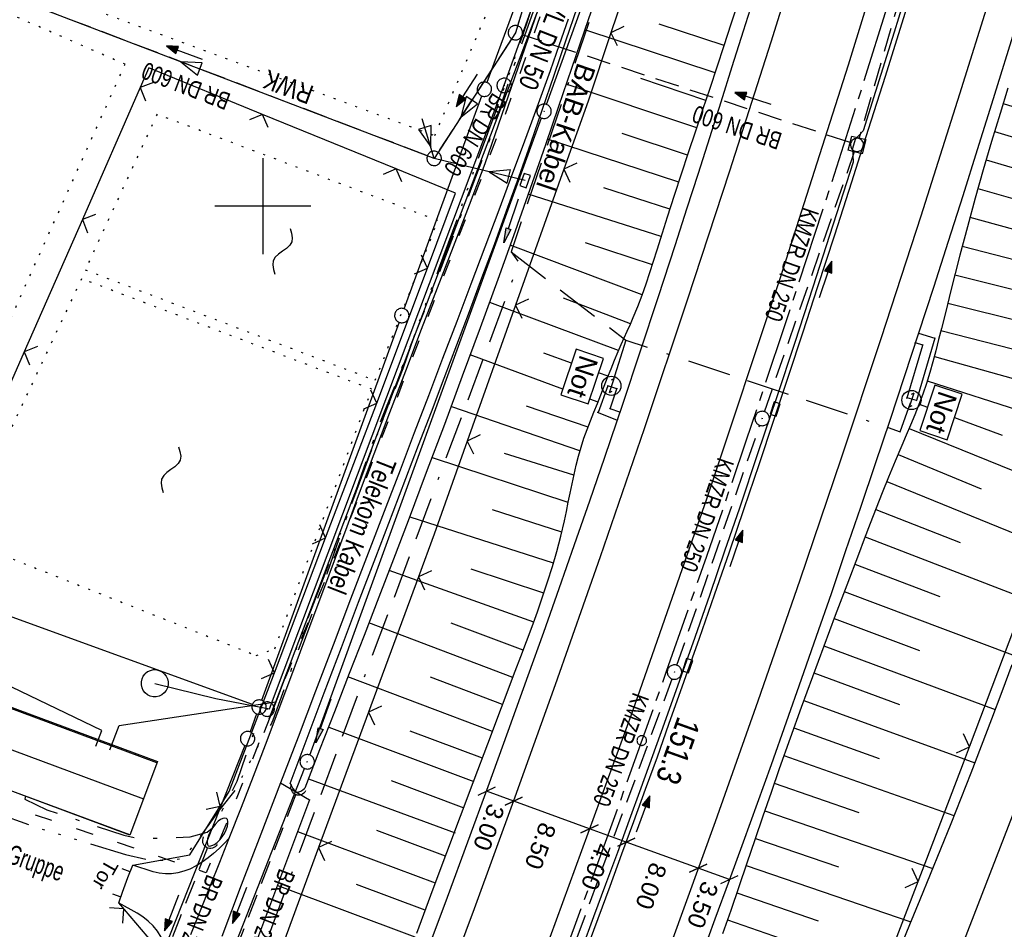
# Model space of a CAD drawing. Extents: x 511324 to 512029, y 473109 to 474055.
# Tile 21 of 29: x 511775 to 511877, y 473825 to 473919. Entities that reach past the tile are written whole.
import ezdxf
from ezdxf.enums import TextEntityAlignment as Align

# ---------------------------------------------------------------- set-up
doc = ezdxf.new("R2010")
doc.units = 0
doc.header["$LTSCALE"] = 10
doc.header["$MEASUREMENT"] = 0
for name, pattern in [('ACAD_ISO03W100', [30, 12, -18]), ('ACAD_ISO14W100', [25.5, 12, -3, 0.5, -3, 0.5, -3, 0.5, -3]), ('ACAD_ISO16W100', [73, 15, -6.5, 15, -6.5, 15, -7, 1, -7]), ('ACHSE', [5.5, 4, -0.5, 0.5, -0.5]), ('AUSGEZOGEN', [0]), ('LT00', [0]), ('LT08', [0.42, 0.2, -0.1, 0.02, -0.1]), ('PUNKTX2_STR', [0.6, 0.1, -0.5]), ('STRICHLINIE2', [0.375, 0.25, -0.125])]:
    doc.linetypes.add(name, pattern=pattern)
doc.layers.get('0').update_dxf_attribs({"linetype": 'LT00'})
for name, color, linetype in [('--WASSER_GRENZE', 180, 'PUNKTX2_STR'), ('--WASSER_NUTZUNG', 180, 'Continuous'), ('-AX-020', 250, 'ACHSE'), ('-Halt-Pfeil', 4, 'LT00'), ('-Haltung', 182, 'STRICHLINIE2'), ('-Haltungsbeschriftung', 182, 'LT00'), ('-ST-20-1', 250, 'LT00'), ('ABWASSERLTG', 24, 'LT00'), ('ABWASSERLTG_FLIEßPF', 26, 'Continuous'), ('ABWASSERLTG_TEXT', 26, 'Continuous'), ('BAB-KABEL', 220, 'ACAD_ISO16W100'), ('BAB-KABEL_TEXT', 221, 'Continuous'), ('BAB-NS_SYB', 221, 'Continuous'), ('BAB-NS_TEXT', 221, 'Continuous'), ('BEMAßUNG', 255, 'Continuous'), ('DFK_AB_L', 21, 'LT00'), ('DFK_AB_P', 7, 'LT00'), ('DFK_BEB_SCHR', 254, 'LT00'), ('DFK_BEBAUUNG', 250, 'LT00'), ('DFK_GZPKT', 250, 'LT00'), ('DFK_KATASTER', 250, 'LT00'), ('DFK_TOPO-ANL', 252, 'LT00'), ('PFEIL', 140, 'AUSGEZOGEN'), ('STROM_UNTER', 80, 'LT08'), ('TELEKOM', 210, 'ACAD_ISO14W100'), ('TELEKOM_TEXT', 210, 'Continuous'), ('TOR_TEXT', 11, 'Continuous'), ('V92_AFBR_BAB', 250, 'LT00'), ('V92_BOESCH', 250, 'LT00'), ('V92_BOSCHUNG', 250, 'LT00'), ('V92_EINFAHRT', 250, 'LT00'), ('V92_GEHWEG', 250, 'LT00'), ('V92_GRABEN', 250, 'LT00'), ('V92_KA_MULD', 182, 'LT00'), ('V92_KA_PRUF', 182, 'LT00'), ('V92_LD_MARK', 250, 'LT00'), ('V92_MSUE', 1, 'LT00'), ('V92_PARK_MS', 1, 'LT00'), ('V92_RASTER', 250, 'LT00'), ('V92_RINNE', 182, 'LT00'), ('V92_SINKK', 182, 'LT00'), ('V92_UK_DURCH', 182, 'LT00'), ('V92_ZAUN', 40, 'LT00'), ('WASSERLTG', 130, 'ACAD_ISO03W100'), ('WASSERLTG_TEXT', 130, 'Continuous')]:
    doc.layers.add(name, color=color, linetype=linetype)
doc.styles.add('Arial', font='ARIAL.TTF')
doc.styles.add('Beschrift', font='ARIAL.TTF')
doc.styles.add('Haltungsbeschriftung', font='ARIAL.TTF', dxfattribs={"width": 0.75})
doc.styles.add('Versorgungsltg', font='ARIAL.TTF', dxfattribs={"width": 0.8, "height": 2})

# ---------------------------------------------------------------- blocks, each defined once
blk = doc.blocks.new('SYMB7010')
at = {"color": 0, "linetype": 'ByBlock'}
for points in [[(-0.031408, 0.499213), (-0.093728, 0.49134), (-0.15457, 0.475719), (-0.212975, 0.452595), (-0.268021, 0.422333), (-0.31884, 0.385411), (-0.36463, 0.342411), (-0.40467, 0.29401), (-0.438329, 0.240973), (-0.465074, 0.184136), (-0.484486, 0.124395), (-0.496256, 0.062692), (-0.5002, 0)], [(-0.5002, 0), (-0.496256, -0.062692), (-0.484486, -0.124395), (-0.465075, -0.184136), (-0.438329, -0.240973), (-0.404671, -0.29401), (-0.36463, -0.342411), (-0.31884, -0.385411), (-0.268021, -0.422333), (-0.212975, -0.452595), (-0.154571, -0.475719), (-0.093728, -0.49134), (-0.031408, -0.499213), (0.031408, -0.499213)], [(0.5002, 0), (0.496256, 0.062692), (0.484485, 0.124395), (0.465074, 0.184136), (0.438329, 0.240973), (0.40467, 0.29401), (0.36463, 0.342411), (0.31884, 0.385411), (0.268021, 0.422333), (0.212975, 0.452595), (0.15457, 0.475719), (0.093728, 0.49134), (0.031408, 0.499213), (-0.031408, 0.499213)], [(0.031408, -0.499213), (0.093728, -0.491341), (0.15457, -0.475719), (0.212975, -0.452595), (0.268021, -0.422333), (0.31884, -0.385411), (0.36463, -0.342411), (0.404671, -0.294011), (0.438329, -0.240974), (0.465075, -0.184136), (0.484486, -0.124395), (0.496256, -0.062692), (0.500201, 0)]]:
    blk.add_lwpolyline(points, dxfattribs=at)
blk = doc.blocks.new('SYMB0003')
at = {"color": 0, "linetype": 'ByBlock'}
for p, q in [((-0.015712, 0), (0.010166, 0.012015)), ((0, -0.021257), (-0.015712, 0)), ((0.010166, 0.012015), (0, -0.021257))]:
    blk.add_line(p, q, dxfattribs=at)
for points in [[(-0.031395, 0.499013), (-0.093691, 0.491144), (-0.154509, 0.475528), (-0.21289, 0.452414), (-0.267913, 0.422164), (-0.318712, 0.385257), (-0.364484, 0.342274), (-0.404509, 0.293893), (-0.438154, 0.240877), (-0.464888, 0.184062), (-0.484292, 0.124345), (-0.496058, 0.062667), (-0.5, 0)], [(-0.5, 0), (-0.496058, -0.062667), (-0.484292, -0.124345), (-0.464888, -0.184062), (-0.438154, -0.240877), (-0.404509, -0.293893), (-0.364485, -0.342274), (-0.318712, -0.385257), (-0.267914, -0.422164), (-0.21289, -0.452414), (-0.154509, -0.475529), (-0.093691, -0.491144), (-0.031395, -0.499014), (0.031395, -0.499014)], [(0.5, 0), (0.496057, 0.062667), (0.484292, 0.124345), (0.464888, 0.184062), (0.438153, 0.240877), (0.404509, 0.293893), (0.364484, 0.342274), (0.318712, 0.385257), (0.267913, 0.422164), (0.21289, 0.452414), (0.154509, 0.475528), (0.093691, 0.491144), (0.031395, 0.499013), (-0.031395, 0.499013)], [(0.031395, -0.499014), (0.093691, -0.491144), (0.154509, -0.475529), (0.21289, -0.452414), (0.267914, -0.422164), (0.318712, -0.385257), (0.364485, -0.342274), (0.404509, -0.293893), (0.438154, -0.240877), (0.464889, -0.184062), (0.484292, -0.124345), (0.496058, -0.062667), (0.5, 0)]]:
    blk.add_lwpolyline(points, dxfattribs=at)
blk = doc.blocks.new('SYMB0002')
at = {"color": 0, "linetype": 'ByBlock'}
for points in [[(-0.031395, 0.499013), (-0.093691, 0.491144), (-0.154509, 0.475528), (-0.21289, 0.452414), (-0.267913, 0.422164), (-0.318712, 0.385257), (-0.364484, 0.342274), (-0.404509, 0.293893), (-0.438154, 0.240877), (-0.464888, 0.184062), (-0.484292, 0.124345), (-0.496058, 0.062667), (-0.5, 0)], [(-0.5, 0), (-0.496058, -0.062667), (-0.484292, -0.124345), (-0.464888, -0.184062), (-0.438154, -0.240877), (-0.404509, -0.293893), (-0.364485, -0.342274), (-0.318712, -0.385257), (-0.267914, -0.422164), (-0.21289, -0.452414), (-0.154509, -0.475529), (-0.093691, -0.491144), (-0.031395, -0.499014), (0.031395, -0.499014)], [(0.5, 0), (0.496057, 0.062667), (0.484292, 0.124345), (0.464888, 0.184062), (0.438153, 0.240877), (0.404509, 0.293893), (0.364484, 0.342274), (0.318712, 0.385257), (0.267913, 0.422164), (0.21289, 0.452414), (0.154509, 0.475528), (0.093691, 0.491144), (0.031395, 0.499013), (-0.031395, 0.499013)], [(0.031395, -0.499014), (0.093691, -0.491144), (0.154509, -0.475529), (0.21289, -0.452414), (0.267914, -0.422164), (0.318712, -0.385257), (0.364485, -0.342274), (0.404509, -0.293893), (0.438154, -0.240877), (0.464889, -0.184062), (0.484292, -0.124345), (0.496058, -0.062667), (0.5, 0)]]:
    blk.add_lwpolyline(points, dxfattribs=at)
blk = doc.blocks.new('SYMB0652')
at = {"color": 0, "linetype": 'ByBlock'}
blk.add_lwpolyline([(-0.15, -0.075), (0.15, -0.075), (0.15, 0.075), (-0.15, 0.075), (-0.15, -0.075)], dxfattribs=at)
blk = doc.blocks.new('SYMB0011')
at = {"color": 0, "linetype": 'ByBlock'}
for p, q in [((0.5, 0), (-0.5, 0)), ((0, 0.5), (0, -0.5))]:
    blk.add_line(p, q, dxfattribs=at)
blk = doc.blocks.new('SYMB1210')
at = {"color": 0, "linetype": 'ByBlock'}
blk.add_line((0.018815, -0.179014), (0.055623, -0.17119), dxfattribs=at)
for points in [[(-0.2, -0.2), (-0.2, 0.2), (0.2, 0.2), (0.2, -0.2), (-0.2, -0.2)], [(0.018815, 0.179014), (-0.018815, 0.179014), (-0.055623, 0.17119), (-0.09, 0.155885), (-0.120444, 0.133766), (-0.145623, 0.105801), (-0.164438, 0.073213), (-0.176067, 0.037424), (-0.18, 0)], [(-0.18, 0), (-0.176067, -0.037424), (-0.164438, -0.073213), (-0.145623, -0.105801), (-0.120444, -0.133766), (-0.09, -0.155885), (-0.055623, -0.17119), (-0.018815, -0.179014), (0.018815, -0.179014)], [(0.18, 0), (0.176067, 0.037424), (0.164438, 0.073213), (0.145623, 0.105801), (0.120444, 0.133766), (0.09, 0.155885), (0.055623, 0.17119), (0.018815, 0.179014)], [(0.055623, -0.17119), (0.09, -0.155885), (0.120444, -0.133766), (0.145623, -0.105801), (0.164438, -0.073213), (0.176067, -0.037424), (0.18, 0)]]:
    blk.add_lwpolyline(points, dxfattribs=at)
blk = doc.blocks.new('SYMB1107')
at = {"color": 0, "linetype": 'ByBlock'}
for points in [[(-0.2, 0), (-0.196157, 0.039018), (-0.184776, 0.076537), (-0.166294, 0.111114), (-0.141421, 0.141421), (-0.111114, 0.166294), (-0.076537, 0.184776), (-0.039018, 0.196157), (0, 0.2)], [(0, 0.2), (0.039018, 0.196157), (0.076537, 0.184776), (0.111114, 0.166294), (0.141421, 0.141421), (0.166294, 0.111114), (0.184776, 0.076537), (0.196157, 0.039018), (0.2, 0)]]:
    blk.add_lwpolyline(points, dxfattribs=at)
blk = doc.blocks.new('SYMB0024')
at = {"color": 0, "linetype": 'ByBlock'}
for p, q in [((-0.5, 0.5), (0, 0)), ((0, 0), (0.5, 0.5))]:
    blk.add_line(p, q, dxfattribs=at)
blk = doc.blocks.new('_Oblique')
at = {"color": 0, "linetype": 'ByBlock', "lineweight": -2}
blk.add_line((-0.5, -0.5), (0.5, 0.5), dxfattribs=at)
blk = doc.blocks.new('NS-SYMB')
at = {"layer": 'BAB-NS_SYB'}
for p, q in [((0.179, 0.071), (0.25, 0)), ((-0.25, 0), (0.25, 0)), ((-0.25, 0), (-0.179, -0.071))]:
    blk.add_line(p, q, dxfattribs=at)
blk.add_circle((0, 0), 0.325, dxfattribs=at)
blk = doc.blocks.new('Pfreil3')
at = {"layer": 'PFEIL'}
blk.add_hatch(color=256, dxfattribs=at).paths.add_polyline_path([(-1.55, 0.27), (-1.55, -0.27), (0, 0)])
for p, q in [((-1.55, 0), (-4.83, 0)), ((-1.55, -0.27), (-1.55, 0.27)), ((-1.55, 0.27), (0, 0)), ((0, 0), (-1.55, -0.27))]:
    blk.add_line(p, q, dxfattribs=at)
blk = doc.blocks.new('SYMB7251')
at = {"color": 0, "linetype": 'ByBlock'}
for points in [[(-0.25, 0), (-0.208333, 0.028889), (-0.166667, 0.051111), (-0.125, 0.06), (-0.083333, 0.051111), (-0.041667, 0.028889), (0, 0)], [(0, 0), (0.041667, -0.028889), (0.083333, -0.051111), (0.125, -0.06), (0.166667, -0.051111), (0.208333, -0.028889), (0.25, 0)]]:
    blk.add_lwpolyline(points, dxfattribs=at)
blk = doc.blocks.new('ABWASSER-FLIEßPF')
at = {"layer": 'ABWASSERLTG_FLIEßPF'}
for p, q in [((0, 0), (-0.211, 0.07)), ((-0.211, 0.07), (-0.211, -0.07)), ((-0.211, -0.07), (0, 0))]:
    blk.add_line(p, q, dxfattribs=at)
blk = doc.blocks.new('SYMB0070')
at = {"color": 0, "linetype": 'ByBlock'}
for p, q in [((-0.5, 0), (0.2, 0)), ((0.5, 0), (0.2, 0.1)), ((0.2, 0.1), (0.2, 0)), ((0.468, 0), (0.21, 0.086)), ((0.21, 0.086), (0.21, -0.086)), ((0.21, -0.086), (0.468, 0)), ((0.22, -0.072), (0.437, 0)), ((0.23, -0.058), (0.405, 0)), ((0.24, -0.045), (0.374, 0)), ((0.342, 0), (0.25, 0.031)), ((0.25, 0.031), (0.25, -0.031)), ((0.25, -0.031), (0.342, 0)), ((0.26, -0.017), (0.31, 0)), ((0.27, -0.003), (0.279, 0))]:
    blk.add_line(p, q, dxfattribs=at)
for points in [[(0.2, 0), (0.2, -0.1), (0.5, 0)], [(0.437, 0), (0.22, 0.072), (0.22, -0.072)], [(0.405, 0), (0.23, 0.058), (0.23, -0.058)], [(0.374, 0), (0.24, 0.045), (0.24, -0.045)], [(0.31, 0), (0.26, 0.017), (0.26, -0.017)], [(0.279, 0), (0.27, 0.003), (0.27, -0.003)]]:
    blk.add_lwpolyline(points, dxfattribs=at)

msp = doc.modelspace()

# ---------------------------------------------------------------- linework, layer by layer
at = {"layer": '--WASSER_GRENZE', "ltscale": 0.2}
for points in [[(511817.89, 473907.34), (511837.97, 473954.71), (511804.68, 473966.72), (511770.21, 473924.94), (511817.89, 473907.34)], [(511781.55, 473893.37), (511811.7, 473881.88), (511818.21, 473898.49), (511789.01, 473909.56), (511781.55, 473893.37)], [(511811.34, 473880.95), (511781.16, 473892.45), (511768.46, 473865.49), (511799.33, 473853.26), (511801.24, 473853.96), (511811.33, 473880.93)]]:
    msp.add_lwpolyline(points, dxfattribs=at)
msp.add_lwpolyline([(511767.62, 473922.64), (511735.09, 473878.8), (511763.97, 473866.49), (511785.69, 473914.75)], close=True, dxfattribs=at)
at = {"layer": '-AX-020', "ltscale": 0.2, "flags": 128}
msp.add_lwpolyline([(511886.44, 473994.57), (511883.7, 473984.53), (511880.29, 473972.33), (511876.8, 473960.15), (511873.23, 473947.99), (511869.59, 473935.86), (511865.87, 473923.74), (511862.08, 473911.66), (511858.21, 473899.59), (511854.26, 473887.55), (511850.24, 473875.54), (511846.14, 473863.55), (511841.96, 473851.59), (511837.71, 473839.65), (511833.39, 473827.75), (511828.99, 473815.86), (511824.51, 473804.01), (511819.96, 473792.19), (511815.33, 473780.39), (511810.64, 473768.63), (511805.86, 473756.89), (511801.02, 473745.18), (511796.09, 473733.51), (511791.1, 473721.87), (511786.03, 473710.25), (511780.89, 473698.68), (511775.67, 473687.13), (511770.39, 473675.61), (511765.03, 473664.13), (511759.6, 473652.69), (511754.09, 473641.28), (511748.51, 473629.9), (511742.87, 473618.56), (511737.15, 473607.25), (511731.36, 473595.99), (511725.49, 473584.75), (511719.56, 473573.56), (511713.56, 473562.4), (511707.48, 473551.28), (511701.34, 473540.2), (511695.13, 473529.16), (511688.84, 473518.16), (511682.49, 473507.2), (511676.07, 473496.28), (511669.58, 473485.39), (511663.02, 473474.55), (511656.39, 473463.76), (511649.7, 473453), (511642.94, 473442.29), (511636.1, 473431.62), (511629.21, 473420.99), (511622.24, 473410.41), (511615.21, 473399.87), (511608.11, 473389.37), (511600.95, 473378.92), (511593.72, 473368.52), (511586.42, 473358.16), (511579.06, 473347.85), (511571.64, 473337.58), (511564.15, 473327.36), (511556.59, 473317.19), (511548.97, 473307.07), (511541.29, 473297), (511533.54, 473286.97), (511525.74, 473276.99), (511517.86, 473267.07), (511509.93, 473257.19), (511501.93, 473247.36), (511493.87, 473237.58), (511485.75, 473227.86), (511477.57, 473218.19), (511475.55, 473215.81), (511467.29, 473206.2), (511458.98, 473196.64), (511450.61, 473187.13), (511445.43, 473181.31)], dxfattribs=at)
at = {"layer": '-Haltung'}
for p, q in [((511838.7, 473959.24), (511826.49, 473918.76)), ((511871.59, 473940.09), (511862, 473907.09)), ((511817.12, 473905.24), (511765.87, 473924.79)), ((511825.86, 473917.41), (511818.22, 473905.6)), ((511861.07, 473906.61), (511826.98, 473917.81)), ((511852.17, 473878.62), (511861.54, 473905.67)), ((511843.06, 473852.24), (511851.68, 473877.21)), ((511832.68, 473823.91), (511842.56, 473850.83)), ((511803.45, 473838.82), (511793.23, 473812.44)), ((511794.27, 473833.29), (511788.63, 473818.94))]:
    msp.add_line(p, q, dxfattribs=at)
at = {"layer": 'ABWASSERLTG'}
for p, q in [((511817.82, 473904.97), (511816.59, 473909.09)), ((511827.28, 473902.66), (511817.82, 473904.97))]:
    msp.add_line(p, q, dxfattribs=at)
at = {"layer": 'ABWASSERLTG', "flags": 128}
for points in [[(511782.65, 473843.82), (511783.26, 473845.45), (511731.76, 473870.26), (511726.81, 473872.04), (511792.83, 473965.93), (511751.4, 474006.35)], [(511788.77, 473850.36), (511795.12, 473848.8), (511800.7, 473847.72), (511812.89, 473880.16), (511825.09, 473912.59), (511832.7, 473933.76), (511840.31, 473954.94), (511842.36, 473957.03), (511892.71, 473942.27), (511910.86, 473941.16), (511925.82, 473972.33)], [(511784.11, 473843.43), (511785.06, 473845.97), (511801.35, 473848.45), (511832.4, 473930.4), (511841.31, 473953.89), (511842.24, 473954.57), (511865.44, 473946.39), (511891.68, 473939.11), (511920.32, 473937.07), (511927.44, 473964.07), (511944.31, 473961.88)], [(511855.45, 473954.74), (511838.92, 473959.96), (511826.27, 473918.04), (511817.82, 473904.97), (511765.17, 473925.06), (511747.96, 473923.45)]]:
    msp.add_lwpolyline(points, dxfattribs=at)
at = {"layer": 'BAB-KABEL', "ltscale": 0.03, "flags": 128}
for points in [[(511852.89, 474013.53), (511852.78, 474012.45), (511853.17, 473966.86), (511852.49, 473957.15), (511851.31, 473949.66), (511841.69, 473942.06), (511825.82, 473895.23), (511826.65, 473894.12), (511810.9, 473851.95), (511793.57, 473805.03), (511775.28, 473758.36), (511755.12, 473712.47), (511734.05, 473667.01), (511712.23, 473621.97), (511689.5, 473577.27), (511665.16, 473533.5), (511639.85, 473490.24), (511612.91, 473448.14), (511601.59, 473431.81), (511558.05, 473366.07), (511514.89, 473306.01), (511484.06, 473267.45), (511450.63, 473224.7), (511421.86, 473194.63)], [(511825.82, 473895.23), (511837.74, 473886.07), (511852.15, 473881.26), (511866.29, 473876.54), (511867.45, 473879.83)], [(511837.74, 473886.07), (511836.25, 473881.31)]]:
    msp.add_lwpolyline(points, dxfattribs=at)
at = {"layer": 'BAB-NS_TEXT', "linetype": 'Continuous', "flags": 128}
for points in [[(511832.58, 473885.11), (511830.99, 473880.38), (511833.84, 473879.43), (511835.42, 473884.16)], [(511869.89, 473881.38), (511868.31, 473876.65), (511871.15, 473875.7), (511872.74, 473880.43)]]:
    msp.add_lwpolyline(points, close=True, dxfattribs=at)
at = {"layer": 'BEMAßUNG'}
for p, q in [((511826.09, 473838.1), (511823.26, 473839.13)), ((511833.98, 473835.24), (511826.09, 473838.1)), ((511837.8, 473833.85), (511833.98, 473835.24)), ((511845.28, 473831.14), (511837.8, 473833.85)), ((511848.54, 473829.96), (511845.28, 473831.14))]:
    msp.add_line(p, q, dxfattribs=at)
at = {"layer": 'DFK_AB_L'}
for p, q in [((511829.5, 473910.58), (511841.68, 473944.29)), ((511804.88, 473842.9), (511828.99, 473909.17)), ((511838.83, 473735.52), (511897.23, 473886.4)), ((511773.85, 473763.98), (511804.35, 473841.5))]:
    msp.add_line(p, q, dxfattribs=at)
at = {"layer": 'DFK_BEB_SCHR'}
for p, q in [((511788.99, 473842.08), (511773.25, 473847.94)), ((511771.85, 473844.19), (511787.59, 473838.34)), ((511786.18, 473834.59), (511770.45, 473840.44))]:
    msp.add_line(p, q, dxfattribs=at)
at = {"layer": 'DFK_BEBAUUNG'}
msp.add_polyline3d([(511786.18, 473834.58, 0), (511770.45, 473840.43, 0), (511773.3, 473848.08, 0), (511789.05, 473842.23, 0), (511786.18, 473834.58, 0)], dxfattribs=at)
at = {"layer": 'DFK_KATASTER'}
for p, q in [((511835.84, 473946.79), (511823.3, 473912.86)), ((511814.72, 473889.32), (511822.78, 473911.46)), ((511814.2, 473887.92), (511799.88, 473848.59)), ((511798.92, 473848.15), (511713.71, 473879.19)), ((511799.36, 473847.19), (511798.68, 473845.31)), ((511798.14, 473843.91), (511777.84, 473792.55))]:
    msp.add_line(p, q, dxfattribs=at)
at = {"layer": 'DFK_TOPO-ANL'}
for points in [[(511789.76, 473851.35, 0), (511789.51, 473851.55, 0), (511789.23, 473851.68, 0), (511788.93, 473851.75, 0), (511788.61, 473851.75, 0), (511788.31, 473851.68, 0), (511788.03, 473851.55, 0), (511787.78, 473851.35, 0)], [(511787.78, 473849.37, 0), (511787.58, 473849.62, 0), (511787.45, 473849.9, 0), (511787.38, 473850.2, 0), (511787.38, 473850.52, 0), (511787.45, 473850.82, 0), (511787.58, 473851.11, 0), (511787.78, 473851.35, 0)], [(511789.76, 473851.35, 0), (511789.96, 473851.1, 0), (511790.09, 473850.82, 0), (511790.16, 473850.52, 0), (511790.16, 473850.2, 0), (511790.09, 473849.9, 0), (511789.96, 473849.62, 0), (511789.76, 473849.37, 0)], [(511789.76, 473849.37, 0), (511789.51, 473849.17, 0), (511789.23, 473849.04, 0), (511788.93, 473848.97, 0), (511788.61, 473848.97, 0), (511788.31, 473849.04, 0), (511788.03, 473849.17, 0), (511787.78, 473849.37, 0)]]:
    msp.add_polyline3d(points, dxfattribs=at)
at = {"layer": 'STROM_UNTER', "ltscale": 2, "flags": 128}
msp.add_lwpolyline([(511775.34, 473838.63), (511775.26, 473838.31), (511777.56, 473837.2), (511785.54, 473834.57), (511787.18, 473834.21), (511792.45, 473834.38), (511794.22, 473834.87), (511794.91, 473835.43), (511797.34, 473840.18), (511798.88, 473844.66), (511799.08, 473845.19), (511799.47, 473845.48), (511800.13, 473845.51), (511800.62, 473845.71), (511800.86, 473846.08), (511801.09, 473846.57), (511803.31, 473852.72), (511806.7, 473861.78), (511811.83, 473876.5), (511818.34, 473892.98), (511823.65, 473907.02), (511826.21, 473914.83), (511829.32, 473923.54), (511831.16, 473928.84), (511835.18, 473939.04), (511837.76, 473946.25), (511838.9, 473949.72), (511839.24, 473950.91), (511839.81, 473951.85), (511840.86, 473952.74), (511845.27, 473953.46), (511847.51, 473954.12), (511855.33, 473952.05), (511891.94, 473942.26), (511898.57, 473940.34), (511900.52, 473939.88), (511904.32, 473939.94), (511906.36, 473940.04), (511909.68, 473940.25), (511912.02, 473940.57), (511914.32, 473942.76), (511921.09, 473950.89), (511926.5, 473957.82), (511927.53, 473961.97), (511929.97, 473969.98)], dxfattribs=at)
at = {"layer": 'TELEKOM', "ltscale": 0.05, "flags": 128}
msp.add_lwpolyline([(511773.36, 473839.35), (511772.51, 473836.8), (511776.23, 473835.46), (511779.64, 473834.42), (511785.74, 473832.57), (511787.89, 473832.05), (511789.87, 473831.96), (511791.56, 473832.14), (511792.77, 473833.39), (511795.49, 473837.16), (511797.18, 473839.29), (511799.88, 473844.54), (511801.39, 473848.45), (511803.89, 473855.02), (511806.3, 473861.3), (511809.38, 473869.33), (511812.73, 473878.43), (511814.6, 473883.12), (511816.22, 473887.81), (511818.32, 473893.47), (511820.3, 473898.89), (511822.02, 473903.84), (511824.37, 473910.2), (511827.51, 473919.09), (511829.75, 473926.44), (511832.47, 473934.71), (511835.39, 473942.94), (511836.33, 473945.64), (511837.06, 473947.36), (511837.85, 473948.71), (511838.47, 473949.39), (511839.57, 473950.69), (511840.56, 473951.63), (511843.74, 473952.31), (511848.96, 473953.51), (511855.42, 473952.67), (511860.97, 473951.11), (511878.55, 473945.95), (511890.36, 473942.51), (511899.6, 473939.8), (511900.56, 473939.58), (511905.41, 473939.84), (511912.19, 473940.15), (511912.97, 473942.6), (511919.7, 473948.64), (511926.11, 473954.61), (511927.27, 473959.28), (511929.31, 473966.45), (511930.33, 473969.78)], dxfattribs=at)
at = {"layer": 'TOR_TEXT'}
for p, q in [((511785.34, 473831.09), (511786.19, 473830.78)), ((511784.39, 473828.45), (511785.25, 473828.16))]:
    msp.add_line(p, q, dxfattribs=at)
at = {"layer": 'V92_AFBR_BAB'}
for points in [[(511876.26, 473965.65), (511869.1, 473941.36), (511860.86, 473914.65), (511853.85, 473892.63), (511846.18, 473869.61), (511838.4, 473847.37), (511829.85, 473823.94), (511821.4, 473801.35), (511812.44, 473778.18), (511803.15, 473755.18), (511793.37, 473731.98), (511783.24, 473709.08), (511772.74, 473685.72), (511762.84, 473664.11)], [(511792.52, 473824.25), (511793.52, 473826.75), (511794.53, 473829.25), (511795.53, 473831.75), (511796.52, 473834.26), (511797.79, 473837.48), (511799.04, 473840.71), (511800.28, 473843.95), (511801.5, 473847.19), (511802.72, 473850.43), (511803.93, 473853.67), (511805.14, 473856.92), (511806.35, 473860.17), (511807.55, 473863.42), (511808.76, 473866.66), (511809.97, 473869.91), (511811.59, 473874.23), (511813.22, 473878.55), (511814.86, 473882.87), (511816.51, 473887.19), (511818.16, 473891.5), (511819.82, 473895.81), (511821.48, 473900.13), (511823.14, 473904.44), (511835.24, 473939.65)], [(511816.38, 473820.52), (511819.22, 473828.13), (511821.33, 473833.88), (511823.44, 473839.64), (511825.53, 473845.4), (511827.6, 473851.17), (511829.22, 473855.7), (511830.83, 473860.24), (511832.42, 473864.79), (511834, 473869.33), (511835.56, 473873.89), (511837.43, 473879.41), (511839.28, 473884.94), (511841.11, 473890.48), (511842.92, 473896.02), (511844.11, 473899.72), (511845.3, 473903.42), (511846.48, 473907.13), (511847.65, 473910.84), (511848.82, 473914.54), (511849.99, 473918.25), (511851.19, 473922.08)], [(511831.77, 473919.46), (511830.83, 473916.77), (511829.87, 473914.09), (511828.91, 473911.42), (511827.94, 473908.75), (511826.96, 473906.09), (511825.97, 473903.42), (511824.53, 473899.58), (511823.09, 473895.73), (511821.63, 473891.87), (511820.17, 473888.01), (511818.7, 473884.15), (511817.23, 473880.28), (511815.75, 473876.41), (511814.28, 473872.55), (511812.8, 473868.69), (511810.97, 473863.9), (511809.14, 473859.12), (511807.32, 473854.33), (511805.49, 473849.55), (511803.67, 473844.78), (511801.84, 473840), (511799.81, 473834.68), (511797.77, 473829.36), (511795.74, 473824.04)], [(511878.43, 473919.19), (511875.77, 473910.62), (511874.28, 473905.85), (511872.78, 473901.07), (511871.26, 473896.31), (511869.73, 473891.54), (511868.19, 473886.78), (511866.7, 473882.24), (511865.2, 473877.71), (511863.68, 473873.18), (511862.15, 473868.65), (511860.61, 473864.13), (511859.09, 473859.67), (511857.55, 473855.22), (511856, 473850.77), (511854.44, 473846.33), (511852.86, 473841.89), (511851.41, 473837.87), (511849.96, 473833.85), (511848.49, 473829.84), (511847.02, 473825.83), (511845.54, 473821.82)]]:
    msp.add_lwpolyline(points, dxfattribs=at)
at = {"layer": 'V92_BOESCH'}
for points in [[(511816.01, 473824.39), (511817.73, 473828.99), (511819.15, 473832.76), (511820.57, 473836.53), (511821.98, 473840.31), (511823.4, 473844.08), (511824.83, 473847.86), (511826.26, 473851.63), (511826.84, 473853.17), (511827.42, 473854.72), (511828, 473856.26), (511828.56, 473857.81), (511829.1, 473859.37), (511829.62, 473860.93), (511830.11, 473862.5), (511830.57, 473864.08), (511830.99, 473865.67), (511831.37, 473867.27), (511831.58, 473868.23), (511831.77, 473869.19), (511831.97, 473870.16), (511832.16, 473871.12), (511832.37, 473872.09), (511832.59, 473873.04), (511832.83, 473873.99), (511833.1, 473874.93), (511833.4, 473875.85), (511833.73, 473876.76), (511834.07, 473877.66), (511834.43, 473878.56), (511834.79, 473879.46), (511835.15, 473880.36), (511835.51, 473881.26), (511835.86, 473882.17), (511836.21, 473883.08), (511836.57, 473883.98), (511836.94, 473884.88), (511837.26, 473885.59), (511837.58, 473886.3), (511837.9, 473887), (511838.22, 473887.71), (511838.53, 473888.42), (511839, 473889.57), (511839.44, 473890.73), (511839.86, 473891.91), (511840.25, 473893.09), (511840.63, 473894.28), (511841, 473895.47), (511841.38, 473896.66), (511842.08, 473898.9), (511842.8, 473901.13), (511843.53, 473903.37), (511844.27, 473905.59), (511845.02, 473907.82), (511845.76, 473910.04), (511846.51, 473912.27), (511847.25, 473914.49), (511847.99, 473916.72), (511848.71, 473918.95), (511849.66, 473921.9)], [(511877.48, 473912.27), (511876.67, 473909.65), (511875.78, 473906.71), (511874.92, 473903.77), (511874.08, 473900.82), (511873.27, 473897.86), (511872.48, 473894.89), (511872, 473892.99), (511871.52, 473891.08), (511871.05, 473889.17), (511870.57, 473887.26), (511870.28, 473886.11), (511869.99, 473884.96), (511869.68, 473883.82), (511869.35, 473882.69), (511869, 473881.56), (511868.62, 473880.45), (511868.22, 473879.37), (511867.8, 473878.3), (511867.35, 473877.23), (511866.9, 473876.17), (511866.45, 473875.11), (511865.76, 473873.47), (511865.08, 473871.82), (511864.42, 473870.18), (511863.79, 473868.58), (511863.17, 473866.98), (511862.55, 473865.37), (511861.94, 473863.77), (511860.73, 473860.59), (511859.52, 473857.41), (511858.33, 473854.23), (511857.15, 473851.05), (511855.98, 473847.86), (511854.83, 473844.66), (511853.7, 473841.46), (511852.85, 473839.01), (511852.01, 473836.56), (511851.17, 473834.1), (511850.34, 473831.65), (511849.51, 473829.2), (511848.67, 473826.75), (511847.82, 473824.3)], [(511877.9, 473852.3), (511876.84, 473849.47), (511875.78, 473846.65), (511874.71, 473843.83), (511873.62, 473841.01), (511872.58, 473838.37), (511871.53, 473835.74), (511870.47, 473833.11), (511869.4, 473830.48), (511868.32, 473827.85), (511867.24, 473825.23), (511866.16, 473822.61)]]:
    msp.add_lwpolyline(points, dxfattribs=at)
at = {"layer": 'V92_BOSCHUNG'}
for p, q in [((511847.03, 473913.85), (511833.48, 473918.35)), ((511847.99, 473916.72), (511841.21, 473918.94)), ((511846.08, 473910.99), (511839.3, 473913.26)), ((511845.12, 473908.14), (511831.56, 473912.68)), ((511876.99, 473910.68), (511896.23, 473904.75)), ((511844.18, 473905.31), (511837.38, 473907.57)), ((511876.09, 473907.75), (511885.79, 473904.83)), ((511843.25, 473902.5), (511829.59, 473906.96)), ((511875.22, 473904.81), (511894.68, 473899.09)), ((511842.33, 473899.68), (511835.46, 473901.89)), ((511841.43, 473896.85), (511827.59, 473901.23)), ((511874.36, 473901.83), (511884.1, 473899.07)), ((511873.53, 473898.84), (511892.97, 473893.55)), ((511839.46, 473890.78), (511825.71, 473895.94)), ((511840.51, 473893.9), (511833.57, 473896.19)), ((511872.73, 473895.84), (511882.4, 473893.32)), ((511871.96, 473892.85), (511891.11, 473888.02)), ((511836.99, 473884.99), (511823.62, 473889.98)), ((511838.25, 473887.77), (511831.27, 473890.41)), ((511871.23, 473889.92), (511880.67, 473887.56)), ((511870.52, 473887.06), (511889.07, 473882.32)), ((511831.19, 473880.97), (511821.56, 473884.52)), ((511832.09, 473883.67), (511829.21, 473884.7)), ((511869.83, 473884.36), (511878.88, 473881.83)), ((511835.9, 473882.3), (511834.92, 473882.65)), ((511869.09, 473881.83), (511886.76, 473876.14)), ((511834.86, 473879.61), (511834.01, 473879.93)), ((511868.24, 473879.41), (511869.12, 473879.08)), ((511832.98, 473874.54), (511819.65, 473879.13)), ((511833.82, 473877.01), (511827.43, 473879.21)), ((511871.93, 473878.03), (511876.9, 473876.17)), ((511867.21, 473876.88), (511884.4, 473869.88)), ((511832.35, 473872.02), (511825.12, 473874.28)), ((511831.77, 473869.18), (511817.64, 473873.81)), ((511866.06, 473874.18), (511874.69, 473870.59)), ((511864.89, 473871.34), (511882.31, 473864.27)), ((511831.09, 473866.07), (511823.88, 473868.42)), ((511863.74, 473868.46), (511872.52, 473865)), ((511830.22, 473862.86), (511815.33, 473867.65)), ((511862.64, 473865.6), (511880.29, 473858.79)), ((511828.17, 473856.73), (511813.14, 473862.11)), ((511829.22, 473859.73), (511821.68, 473862.24)), ((511861.55, 473862.76), (511870.41, 473859.39)), ((511860.47, 473859.93), (511878.24, 473853.22)), ((511859.41, 473857.11), (511868.3, 473853.77)), ((511826.01, 473850.97), (511811.03, 473856.65)), ((511827.08, 473853.82), (511819.59, 473856.61)), ((511858.35, 473854.28), (511876.16, 473847.64)), ((511823.89, 473845.37), (511808.86, 473851.04)), ((511824.94, 473848.17), (511817.45, 473851.01)), ((511857.29, 473851.44), (511866.2, 473848.15)), ((511856.25, 473848.59), (511874.04, 473842.1)), ((511821.98, 473840.1), (511806.89, 473845.76)), ((511855.21, 473845.73), (511864.09, 473842.53)), ((511822.84, 473842.58), (511815.31, 473845.4)), ((511854.19, 473842.85), (511871.87, 473836.6)), ((511820.04, 473834.78), (511804.8, 473840.4)), ((511820.95, 473837.38), (511813.39, 473840.22)), ((511853.18, 473839.97), (511861.98, 473836.91)), ((511852.19, 473837.09), (511869.66, 473831.11)), ((511817.95, 473829.57), (511803.63, 473834.93)), ((511819.01, 473832.38), (511811.85, 473835.06)), ((511851.22, 473834.24), (511859.87, 473831.29)), ((511850.25, 473831.4), (511867.38, 473825.56)), ((511815.84, 473823.95), (511801.51, 473829.32)), ((511816.9, 473826.76), (511809.73, 473829.44)), ((511849.29, 473828.57), (511857.76, 473825.67)), ((511848.33, 473825.76), (511865.08, 473819.97))]:
    msp.add_line(p, q, dxfattribs=at)
at = {"layer": 'V92_EINFAHRT'}
for points in [[(511796.52, 473834.26), (511795.99, 473833.72), (511795.45, 473833.19), (511794.89, 473832.67), (511794.32, 473832.2), (511793.71, 473831.76), (511793.07, 473831.37), (511792.4, 473831.04), (511791.79, 473830.82), (511791.16, 473830.66), (511790.51, 473830.56), (511789.87, 473830.54), (511789.23, 473830.6), (511788.61, 473830.74), (511786.49, 473831.44)], [(511790.52, 473819.24), (511790.46, 473819.95), (511790.39, 473820.64), (511790.3, 473821.34), (511790.17, 473822.02), (511789.99, 473822.68), (511789.74, 473823.33), (511789.43, 473823.97), (511789.04, 473824.57), (511788.59, 473825.13), (511788.08, 473825.64), (511787.53, 473826.09), (511786.93, 473826.46), (511784.99, 473827.52)]]:
    msp.add_lwpolyline(points, dxfattribs=at)
at = {"layer": 'V92_GEHWEG'}
for points in [[(511868.19, 473886.78), (511869.89, 473886.25), (511867.97, 473879.78), (511866.99, 473880.05), (511868.64, 473885.55), (511867.86, 473885.78)], [(511837.14, 473878.57), (511836.12, 473878.93), (511836.83, 473881.01), (511835.88, 473881.3), (511834.86, 473878.55), (511836.86, 473877.73)]]:
    msp.add_lwpolyline(points, dxfattribs=at)
at = {"layer": 'V92_GRABEN'}
for points in [[(511840.07, 473938.11), (511838.76, 473934.14), (511837.44, 473930.17), (511836.11, 473926.2), (511834.79, 473922.23), (511833.45, 473918.27), (511832.11, 473914.31), (511830.76, 473910.35), (511829.4, 473906.39), (511828.02, 473902.44), (511826.23, 473897.4), (511824.43, 473892.36), (511822.6, 473887.33), (511820.75, 473882.3), (511818.89, 473877.29), (511817, 473872.28), (511815.11, 473867.27), (511813.59, 473863.29), (511812.06, 473859.32), (511810.53, 473855.34), (511808.99, 473851.37), (511807.45, 473847.4), (511805.91, 473843.43), (511804.37, 473839.46)], [(511802.85, 473839.95), (511804.62, 473844.66), (511806.4, 473849.37), (511808.18, 473854.08), (511809.97, 473858.79), (511811.75, 473863.5), (511813.55, 473868.21), (511814.87, 473871.68), (511816.2, 473875.15), (511817.53, 473878.62), (511818.85, 473882.1), (511820.17, 473885.57), (511821.49, 473889.05), (511822.79, 473892.53), (511824.08, 473896.02), (511825.35, 473899.51), (511826.61, 473903.01), (511827.86, 473906.55), (511829.09, 473910.09), (511830.31, 473913.63), (511831.52, 473917.19), (511832.71, 473920.74)], [(511802.85, 473839.95), (511802.98, 473839.69), (511803.11, 473839.44), (511803.25, 473839.24), (511803.41, 473839.1), (511803.58, 473839.03), (511803.76, 473839.06), (511803.95, 473839.16), (511804.16, 473839.3), (511804.37, 473839.46)], [(511794.34, 473833.46), (511794.51, 473833.42), (511794.72, 473833.48), (511794.98, 473833.61), (511795.25, 473833.82), (511795.52, 473834.08), (511795.78, 473834.39), (511796.01, 473834.74), (511796.2, 473835.12), (511796.32, 473835.52), (511796.36, 473835.77), (511796.36, 473836), (511796.32, 473836.19), (511796.23, 473836.31), (511796.06, 473836.35), (511795.85, 473836.31), (511795.62, 473836.19), (511795.38, 473836.01), (511795.04, 473835.69), (511794.76, 473835.32), (511794.53, 473834.93), (511794.36, 473834.54), (511794.25, 473834.18), (511794.21, 473833.86), (511794.24, 473833.61), (511794.34, 473833.46)]]:
    msp.add_lwpolyline(points, dxfattribs=at)
at = {"layer": 'V92_LD_MARK'}
for points in [[(511878.69, 473931.88), (511875.6, 473921.75), (511872.45, 473911.64), (511868.42, 473898.96), (511864.31, 473886.31), (511860.12, 473873.68), (511855.84, 473861.08), (511851.47, 473848.51), (511847.03, 473835.96), (511842.5, 473823.45), (511837.88, 473810.97), (511833.19, 473798.52), (511828.41, 473786.1), (511823.54, 473773.72), (511818.47, 473761.06), (511813.31, 473748.45), (511808.07, 473735.87), (511802.74, 473723.32), (511797.32, 473710.82), (511791.81, 473698.35), (511786.22, 473685.92), (511780.55, 473673.52), (511774.79, 473661.17)], [(511751.11, 473659.34), (511755.88, 473669.36), (511760.59, 473679.41), (511765.24, 473689.48), (511770.37, 473700.77), (511775.43, 473712.08), (511780.41, 473723.43), (511785.32, 473734.81), (511790.16, 473746.22), (511794.93, 473757.67), (511799.62, 473769.14), (511804.24, 473780.64), (511808.79, 473792.17), (511813.27, 473803.73), (511817.67, 473815.32), (511822, 473826.93), (511826.26, 473838.57), (511830.45, 473850.24), (511835.12, 473863.55), (511839.7, 473876.88), (511844.18, 473890.26), (511848.57, 473903.66), (511852.86, 473917.09), (511857.06, 473930.55)]]:
    msp.add_lwpolyline(points, dxfattribs=at)
at = {"layer": 'V92_PARK_MS'}
for p, q in [((511801.84, 473840), (511804.87, 473838.23)), ((511804.87, 473838.23), (511795.13, 473812.37))]:
    msp.add_line(p, q, dxfattribs=at)
at = {"layer": 'V92_RASTER'}
for p, q in [((511800, 473905), (511800, 473895)), ((511805, 473900), (511795, 473900))]:
    msp.add_line(p, q, dxfattribs=at)
at = {"layer": 'V92_RINNE'}
for points in [[(511867.01, 473922.51), (511865.64, 473918.1), (511864.26, 473913.69), (511862.42, 473907.84), (511861.59, 473906.93), (511861.32, 473906.01), (511861.38, 473904.58), (511857.18, 473891.58), (511855.31, 473885.83), (511853.41, 473880.07), (511851.49, 473874.33), (511849.56, 473868.59), (511848.02, 473864.1), (511846.48, 473859.61), (511844.91, 473855.13), (511843.34, 473850.65), (511841.74, 473846.17), (511840.54, 473842.82), (511839.32, 473839.47), (511838.1, 473836.12), (511836.87, 473832.77), (511835.64, 473829.43), (511834.4, 473826.08), (511833.17, 473822.74)], [(511833.64, 473822.53), (511834.88, 473825.9), (511836.12, 473829.26), (511837.35, 473832.62), (511838.58, 473835.99), (511839.81, 473839.36), (511841.03, 473842.73), (511842.24, 473846.1), (511843.83, 473850.58), (511845.41, 473855.07), (511846.97, 473859.56), (511848.52, 473864.05), (511850.05, 473868.55), (511851.6, 473873.14), (511853.14, 473877.73), (511854.67, 473882.33), (511856.18, 473886.93), (511857.69, 473891.54), (511859.47, 473897.03), (511861.24, 473902.52), (511863, 473908.02), (511864.74, 473913.52), (511867.49, 473922.34)]]:
    msp.add_lwpolyline(points, dxfattribs=at)
at = {"layer": 'V92_ZAUN'}
for p, q in [((511840.96, 473932.24), (511836.2, 473918.02)), ((511787.27, 473912.33), (511781.24, 473898.6)), ((511813.88, 473903.88), (511799.99, 473909.54)), ((511831.3, 473903.84), (511826.29, 473889.7)), ((511781.24, 473898.6), (511775.2, 473884.86)), ((511811.85, 473879.52), (511817.12, 473893.56)), ((511826.29, 473889.7), (511821.27, 473875.56)), ((511775.2, 473884.86), (511769.17, 473871.13)), ((511801.21, 473851.47), (511806.54, 473865.49)), ((511816.2, 473861.45), (511811, 473847.38)), ((511873.49, 473843.75), (511878.78, 473857.79)), ((511811, 473847.38), (511805.81, 473833.3)), ((511805.81, 473833.3), (511800.61, 473819.23)), ((511862.78, 473815.73), (511868.14, 473829.74))]:
    msp.add_line(p, q, dxfattribs=at)
for points in [[(511836.2, 473918.02), (511833.82, 473910.93), (511831.3, 473903.84)], [(511799.99, 473909.54), (511788.16, 473914.37), (511787.27, 473912.33)], [(511817.12, 473893.56), (511820.05, 473901.36), (511813.88, 473903.88)], [(511806.54, 473865.49), (511809.76, 473873.96), (511811.85, 473879.52)], [(511821.27, 473875.56), (511817.83, 473865.88), (511816.2, 473861.45)], [(511795.57, 473837.6), (511796.51, 473839.12), (511801.21, 473851.47)], [(511868.14, 473829.74), (511872.87, 473842.11), (511873.49, 473843.75)], [(511785.42, 473828.65), (511785.98, 473830.18), (511786.48, 473831.45), (511792.4, 473832.51), (511795.57, 473837.6)], [(511785.27, 473815.69), (511788.56, 473823.38), (511785.02, 473827.53), (511785.42, 473828.65)]]:
    msp.add_lwpolyline(points, dxfattribs=at)
at = {"layer": 'WASSERLTG', "ltscale": 0.015, "flags": 128}
msp.add_lwpolyline([(511931.98, 473968.85), (511930.98, 473965.39), (511929.85, 473961.33), (511929.08, 473958.51), (511928.32, 473955.68), (511927.59, 473952.84), (511926.88, 473950.01), (511926.19, 473947.16), (511925.53, 473944.32), (511924.89, 473941.46), (511924.36, 473939.01), (511921.12, 473938.15), (511901.38, 473939.93, -0.067087), (511850.48, 473953.66), (511842.98, 473954.72), (511841.86, 473954.63), (511841, 473953.94), (511824.79, 473908.34), (511810.03, 473869.85), (511794.12, 473830.66), (511786.73, 473833.19), (511762.35, 473841.34)], format="xyb", dxfattribs=at)

# ---------------------------------------------------------------- block references
at = {"layer": '--WASSER_NUTZUNG', "xscale": 10.00000000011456, "yscale": 9.999999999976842, "zscale": 10, "rotation": 251.2882999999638}
for p in [(511802.05, 473895.3), (511790.45, 473872.59)]:
    msp.add_blockref('SYMB7251', p, dxfattribs=at)
at = {"layer": '-Halt-Pfeil', "yscale": 4, "zscale": 4}
for p, xscale, rotation in [((511791.85, 473915.95), 4.000000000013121, 159.1162625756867), ((511821.2, 473912.05), 3.999999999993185, 237.1015325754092), ((511850.97, 473911.18), 3.999999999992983, 161.8146225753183), ((511858.53, 473892.4), 4.000000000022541, 70.89281257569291), ((511849.25, 473864.4), 4.000000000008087, 70.94223257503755), ((511839.56, 473836.8), 3.999999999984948, 69.85274257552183), ((511797.58, 473827.26), 4.000000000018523, 248.8126125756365), ((511790.52, 473826.48), 3.999999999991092, 248.5544525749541)]:
    msp.add_blockref('SYMB0070', p, dxfattribs=dict(at, xscale=xscale, rotation=rotation))
at = {"layer": '-ST-20-1', "rotation": 258.929999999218}
msp.add_blockref('SYMB0002', (511839.41, 473844.41), dxfattribs=at)
at = {"layer": 'ABWASSERLTG_FLIEßPF', "zscale": 10}
for p, xscale, yscale, rotation in [((511791.49, 473915.02), 10, 10, 159.1163277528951), ((511820.59, 473909.26), 10.0000000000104, 10.00000000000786, 237.1021502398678), ((511817.46, 473906.16), 10, 10, 286.6227126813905), ((511823.53, 473903.58), 10, 10, 166.2526638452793)]:
    msp.add_blockref('ABWASSER-FLIEßPF', p, dxfattribs=dict(at, xscale=xscale, yscale=yscale, rotation=rotation))
at = {"layer": 'BAB-NS_SYB', "xscale": 3.074999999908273, "zscale": 3.075, "rotation": 251.4985660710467}
for p, yscale in [((511836.25, 473881.31), 3.075000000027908), ((511867.45, 473879.83), 3.075000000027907)]:
    msp.add_blockref('NS-SYMB', p, dxfattribs=dict(at, yscale=yscale))
at = {"layer": 'BEMAßUNG', "xscale": 1.4, "yscale": 1.4, "zscale": 1.4}
for p, rotation in [((511823.26, 473839.13), 160.0663636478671), ((511826.09, 473838.1), 340.0663636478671), ((511826.09, 473838.1), 160.0663636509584), ((511833.98, 473835.24), 340.0663636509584), ((511833.98, 473835.24), 160.0663636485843), ((511837.8, 473833.85), 340.0663636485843), ((511837.8, 473833.85), 160.0663636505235), ((511845.28, 473831.14), 340.0663636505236), ((511845.28, 473831.14), 160.0663636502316), ((511848.54, 473829.96), 340.0663636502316)]:
    msp.add_blockref('_Oblique', p, dxfattribs=dict(at, rotation=rotation))
at = {"layer": 'DFK_AB_P', "xscale": 1.499999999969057, "yscale": 1.5, "zscale": 1.5, "rotation": 251.2881100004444}
for p in [(511829.25, 473909.87), (511804.62, 473842.2)]:
    msp.add_blockref('SYMB0003', p, dxfattribs=at)
at = {"layer": 'DFK_GZPKT', "xscale": 1.499999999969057, "yscale": 1.5, "zscale": 1.5, "rotation": 251.2881100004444}
for p in [(511823.04, 473912.16), (511814.46, 473888.62), (511799.62, 473847.89), (511798.42, 473844.61)]:
    msp.add_blockref('SYMB7010', p, dxfattribs=at)
at = {"layer": 'PFEIL', "linetype": 'Continuous', "lineweight": 0}
for p, rotation in [((511825.06, 473896.19), 251.5513619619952), ((511805.51, 473844.19), 250.7551011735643)]:
    msp.add_blockref('Pfreil3', p, dxfattribs=dict(at, rotation=rotation))
at = {"layer": 'V92_GEHWEG', "xscale": 0.09999999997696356, "yscale": 0.09999999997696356, "zscale": 0.1, "rotation": 240.5376025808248}
for p in [(511867.86, 473885.78), (511868.64, 473885.55), (511869.89, 473886.25), (511835.88, 473881.3), (511836.83, 473881.01), (511866.99, 473880.05), (511867.97, 473879.78), (511834.86, 473878.55), (511836.12, 473878.93), (511837.14, 473878.57), (511836.86, 473877.73)]:
    msp.add_blockref('SYMB0011', p, dxfattribs=at)
at = {"layer": 'V92_KA_MULD', "xscale": 3.799999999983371, "yscale": 3.800000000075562, "zscale": 3.8, "rotation": 255.8242918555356}
msp.add_blockref('SYMB1210', (511861.79, 473906.37), dxfattribs=at)
at = {"layer": 'V92_KA_PRUF', "xscale": 1.500000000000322, "yscale": 1.500000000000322, "zscale": 1.5, "rotation": 240.5376025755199}
for p in [(511826.27, 473918.04), (511825.1, 473912.55), (511817.82, 473904.97), (511851.93, 473877.91), (511842.81, 473851.53), (511800.46, 473847.68)]:
    msp.add_blockref('SYMB0003', p, dxfattribs=at)
at = {"layer": 'V92_MSUE', "xscale": 0.09999999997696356, "yscale": 0.09999999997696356, "zscale": 0.1, "rotation": 240.5376025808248}
msp.add_blockref('SYMB0011', (511804.87, 473838.23), dxfattribs=at)
at = {"layer": 'V92_SINKK', "zscale": 4.5}
for p, xscale, yscale, rotation in [((511827.28, 473902.66), 4.499999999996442, 4.500000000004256, 250.5349031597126), ((511853.28, 473878.9), 4.500000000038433, 4.499999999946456, 71.76493507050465), ((511844.17, 473852.2), 4.499999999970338, 4.500000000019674, 70.82235463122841)]:
    msp.add_blockref('SYMB0652', p, dxfattribs=dict(at, xscale=xscale, yscale=yscale, rotation=rotation))
at = {"layer": 'V92_UK_DURCH', "zscale": 4}
for p, xscale, yscale, rotation in [((511803.72, 473839.52), 4.000000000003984, 4.00000000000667, 155.6444237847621), ((511794.55, 473833.99), 4.000000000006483, 4.000000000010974, 150.5342761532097)]:
    msp.add_blockref('SYMB1107', p, dxfattribs=dict(at, xscale=xscale, yscale=yscale, rotation=rotation))
at = {"layer": 'V92_ZAUN', "zscale": 2.1}
for p, xscale, yscale, rotation in [((511836.2, 473918.02), 2.100000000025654, 2.100000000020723, 251.483362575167), ((511787.27, 473912.33), 2.100000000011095, 2.100000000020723, 246.2930825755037), ((511799.99, 473909.54), 2.100000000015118, 2.100000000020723, 157.8170325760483), ((511813.88, 473903.88), 2.100000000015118, 2.100000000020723, 157.8170325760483), ((511831.3, 473903.84), 2.099999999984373, 2.100000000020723, 250.4592825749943), ((511781.24, 473898.6), 2.100000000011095, 2.100000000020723, 246.2930825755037), ((511817.12, 473893.56), 2.099999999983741, 2.100000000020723, 69.41005257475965), ((511826.29, 473889.7), 2.099999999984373, 2.100000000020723, 250.4592825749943), ((511775.2, 473884.86), 2.100000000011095, 2.100000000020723, 246.2930825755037), ((511811.85, 473879.52), 2.099999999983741, 2.100000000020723, 69.41005257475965), ((511821.27, 473875.56), 2.099999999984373, 2.100000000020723, 250.4592825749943), ((511806.54, 473865.49), 2.10000000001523, 2.100000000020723, 69.18352257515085), ((511816.2, 473861.45), 2.099999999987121, 2.100000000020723, 249.7360325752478), ((511801.21, 473851.47), 2.10000000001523, 2.100000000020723, 69.18352257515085), ((511811, 473847.38), 2.099999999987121, 2.100000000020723, 249.7360325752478), ((511873.49, 473843.75), 2.100000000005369, 2.100000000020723, 69.34970257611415), ((511795.57, 473837.6), 2.099999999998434, 2.100000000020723, 58.11687257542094), ((511805.81, 473833.3), 2.099999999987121, 2.100000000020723, 249.7360325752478), ((511868.14, 473829.74), 2.09999999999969, 2.100000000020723, 69.0598925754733), ((511785.56, 473826.9), 2.099999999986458, 2.100000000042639, 130.9964030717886)]:
    msp.add_blockref('SYMB0024', p, dxfattribs=dict(at, xscale=xscale, yscale=yscale, rotation=rotation))

# ---------------------------------------------------------------- texts
at = {"layer": '-Haltungsbeschriftung', "style": 'Haltungsbeschriftung', "width": 0.75}
for s, rotation, p in [('BR DN 600', 159.1163, (511796.78, 473911.64)), ('BR DN 600', 237.1015, (511823.93, 473911.9)), ('BR DN 600', 161.8146, (511854.12, 473907.55)), ('KMZR DN 250', 250.8928, (511856.18, 473900)), ('KMZR DN 250', 250.9422, (511847.34, 473873.96)), ('KMZR DN 250', 249.8527, (511838.52, 473849.51)), ('BR DN 200', 248.5545, (511794.21, 473830.59)), ('BR DN 200', 248.8126, (511801.74, 473831.2))]:
    msp.add_text(s, height=1.8, rotation=rotation, dxfattribs=at).set_placement(p)
at = {"layer": '-ST-20-1', "style": 'Beschrift', "width": 0.8}
msp.add_text('  151.3', height=2.5, rotation=-109.6383, dxfattribs=at).set_placement((511843.7, 473848.49))
at = {"layer": 'ABWASSERLTG_TEXT', "style": 'Versorgungsltg', "width": 0.8}
msp.add_text('RWK', height=2, rotation=159.67, dxfattribs=at).set_placement((511802.99, 473913.33), align=Align.CENTER)
at = {"layer": 'BAB-KABEL_TEXT', "style": 'Beschrift'}
msp.add_text('BAB-Kabel', height=2, rotation=251.3681, dxfattribs=at).set_placement((511830.57, 473908.55), align=Align.CENTER)
at = {"layer": 'BAB-NS_TEXT', "linetype": 'Continuous', "style": 'Beschrift'}
for p in [(511833.02, 473884.64), (511870.34, 473880.91)]:
    msp.add_text('Not', height=2, rotation=251.4986, dxfattribs=at).set_placement(p)
at = {"layer": 'BEMAßUNG', "char_height": 1.8, "attachment_point": 5, "rotation": 250.0664, "style": 'Arial'}
for s, insert in [('\\A1;3.00', (511823.5, 473835.39)), ('\\A1;8.50', (511828.86, 473833.44)), ('\\A1;4.00', (511834.71, 473831.29)), ('\\A1;8.00', (511840.37, 473829.27)), ('\\A1;3.50', (511845.74, 473827.32))]:
    msp.add_mtext(s, dxfattribs=dict(at, insert=insert))
at = {"layer": 'TELEKOM_TEXT', "style": 'Versorgungsltg', "width": 0.8}
msp.add_text('Telekom Kabel', height=2, rotation=248.6936, dxfattribs=at).set_placement((511809.37, 473867.12), align=Align.CENTER)
at = {"layer": 'TOR_TEXT', "style": 'Beschrift'}
msp.add_text('Tor', height=1.5, rotation=240.5376, dxfattribs=at).set_placement((511783.74, 473832.19))
at = {"layer": 'WASSERLTG_TEXT', "style": 'Versorgungsltg'}
for s, rotation, width, p in [('WL DN 50', 248.6936, 0.8, (511828.43, 473917.41)), ('WL DN 50', 248.6936, 0.8, (511828.43, 473917.41)), ('ZV Pretzabrucker Gruppe', 340.3799, 0.65, (511769.19, 473833.21))]:
    msp.add_text(s, height=2, rotation=rotation, dxfattribs=dict(at, width=width)).set_placement(p, align=Align.CENTER)

doc.saveas('drawing.dxf')
